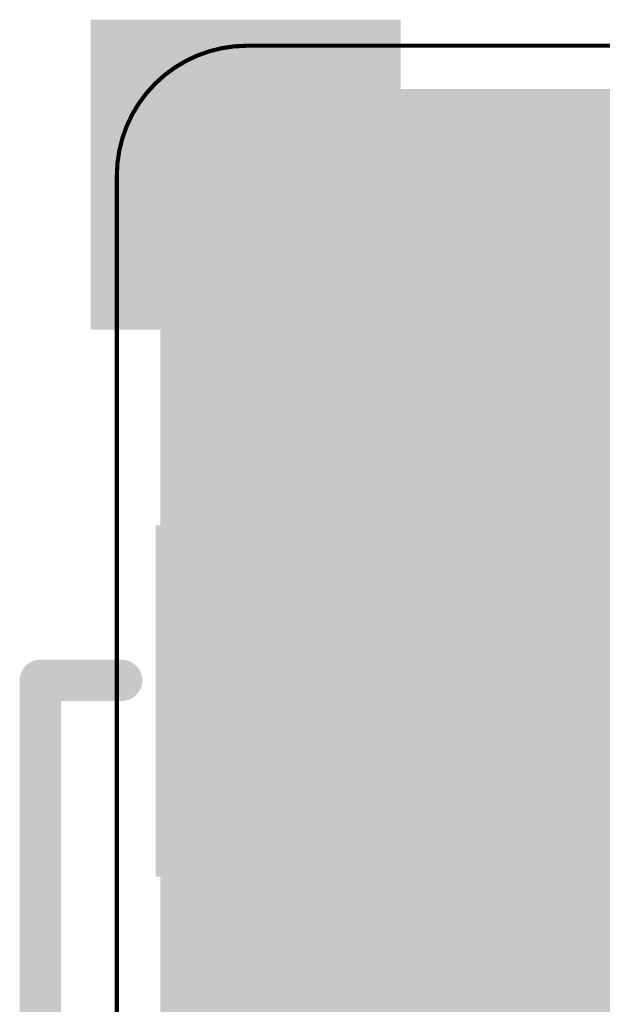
# Model space of a CAD drawing. Extents: x -10.6 to 10.2, y -11.9 to 11.9.
# Tile 6 of 13: x -10.6 to -7, y 4.1 to 10.2. Entities that reach past the tile are written whole.
import ezdxf

# ---------------------------------------------------------------- set-up
doc = ezdxf.new("R2010")
doc.units = 0
for name, color, linetype in [('1', 22, 'CONTINUOUS'), ('16', 175, 'CONTINUOUS'), ('20', 7, 'CONTINUOUS'), ('21', 253, 'CONTINUOUS'), ('41', 22, 'CONTINUOUS')]:
    doc.layers.add(name, color=color, linetype=linetype)

# ---------------------------------------------------------------- blocks, each defined once
blk = doc.blocks.new('RECT')
blk.add_solid([(-0.5, -0.5), (0.5, -0.5), (-0.5, 0.5), (0.5, 0.5)])

msp = doc.modelspace()

# ---------------------------------------------------------------- linework, layer by layer
at = {"layer": '1', "const_width": 0.254}
for points in [[(-7.8994, 8.1077), (-7.8994, 9.6063)], [(-7.8994, 9.6063), (-2.0141, 9.6063)], [(-7.8994, 9.398), (-1.3537, 9.398)], [(-7.8994, 9.144), (-1.2385, 9.144)], [(-7.8994, 8.89), (-0.9845, 8.89)], [(-7.8994, 8.636), (-0.5771, 8.636)], [(-7.8994, 8.382), (7.8994, 8.382)], [(-8.1077, 7.8994), (-7.8994, 8.1077)], [(-7.8994, 8.128), (7.8994, 8.128)], [(-9.6063, 7.4089), (-9.6063, 7.8994)], [(-9.6063, 7.8994), (-8.1077, 7.8994)], [(-9.6063, 7.874), (9.6063, 7.874)], [(-9.6063, 7.62), (9.6063, 7.62)], [(-7.4305, 7.4089), (-9.6063, 7.4089)], [(-7.2222, 7.2006), (-7.4305, 7.4089)], [(-7.3876, 7.366), (9.6063, 7.366)], [(-7.2222, 4.747), (-7.2222, 7.2006)], [(-7.2222, 7.112), (9.6063, 7.112)], [(-7.2222, 6.858), (1.831, 6.858)], [(-7.2222, 6.604), (1.5761, 6.604)], [(-7.2222, 6.35), (1.5367, 6.35)], [(-7.2222, 6.096), (2.2669, 6.096)], [(-7.2222, 5.842), (1.5367, 5.842)], [(-7.2222, 5.588), (0.4822, 5.588)], [(-7.2222, 5.334), (0.2686, 5.334)], [(-7.2222, 5.08), (0.1888, 5.08)], [(-7.2222, 4.826), (0.2023, 4.826)], [(-7.4305, 4.5387), (-7.2222, 4.747)], [(-9.6063, 2.7937), (-9.6063, 4.5387)], [(-9.6063, 4.5387), (-7.4305, 4.5387)], [(-7.3972, 4.572), (0.3222, 4.572)], [(-9.6063, 4.318), (0.688, 4.318)], [(-9.6063, 4.064), (1.0457, 4.064)]]:
    msp.add_lwpolyline(points, dxfattribs=at)
at = {"layer": '1', "const_width": 0.127}
for points in [[(-7.8359, 9.6063, 1), (-7.9629, 9.6063)], [(-7.8994, 9.6698, 1), (-7.8994, 9.5428)], [(-7.8994, 9.4615, 1), (-7.8994, 9.3345)], [(-7.8994, 9.2075, 1), (-7.8994, 9.0805)], [(-7.8994, 8.9535, 1), (-7.8994, 8.8265)], [(-7.8994, 8.6995, 1), (-7.8994, 8.5725)], [(-7.8994, 8.4455, 1), (-7.8994, 8.3185)], [(-7.8994, 8.1915, 1), (-7.8994, 8.0645)], [(-7.8545, 8.0628, 1), (-7.9443, 8.1526)], [(-7.9629, 8.1077, 1), (-7.8359, 8.1077)], [(-9.5428, 7.8994, 1), (-9.6698, 7.8994)], [(-9.6063, 7.9629, 1), (-9.6063, 7.8359)], [(-9.6063, 7.9375, 1), (-9.6063, 7.8105)], [(-8.1526, 7.9443, 1), (-8.0628, 7.8545)], [(-8.1077, 7.8359, 1), (-8.1077, 7.9629)], [(-9.6063, 7.6835, 1), (-9.6063, 7.5565)], [(-9.6063, 7.4724, 1), (-9.6063, 7.3454)], [(-7.3856, 7.4538, 1), (-7.4754, 7.364)], [(-7.4305, 7.3454, 1), (-7.4305, 7.4724)], [(-9.6698, 7.4089, 1), (-9.5428, 7.4089)], [(-7.3876, 7.4295, 1), (-7.3876, 7.3025)], [(-7.1587, 7.2006, 1), (-7.2857, 7.2006)], [(-7.2671, 7.1557, 1), (-7.1773, 7.2455)], [(-7.2222, 7.1755, 1), (-7.2222, 7.0485)], [(-7.2222, 6.9215, 1), (-7.2222, 6.7945)], [(-7.2222, 6.6675, 1), (-7.2222, 6.5405)], [(-7.2222, 6.4135, 1), (-7.2222, 6.2865)], [(-7.2222, 6.1595, 1), (-7.2222, 6.0325)], [(-7.2222, 5.9055, 1), (-7.2222, 5.7785)], [(-7.2222, 5.6515, 1), (-7.2222, 5.5245)], [(-7.2222, 5.3975, 1), (-7.2222, 5.2705)], [(-7.2222, 5.1435, 1), (-7.2222, 5.0165)], [(-7.2222, 4.8895, 1), (-7.2222, 4.7625)], [(-7.1773, 4.7021, 1), (-7.2671, 4.7919)], [(-7.2857, 4.747, 1), (-7.1587, 4.747)], [(-9.5428, 4.5387, 1), (-9.6698, 4.5387)], [(-9.6063, 4.6022, 1), (-9.6063, 4.4752)], [(-7.3972, 4.6355, 1), (-7.3972, 4.5085)], [(-7.4305, 4.4752, 1), (-7.4305, 4.6022)], [(-7.4754, 4.5836, 1), (-7.3856, 4.4938)], [(-9.6063, 4.3815, 1), (-9.6063, 4.2545)], [(-9.6063, 4.1275, 1), (-9.6063, 4.0005)]]:
    msp.add_lwpolyline(points, format="xyb", dxfattribs=at)
at = {"layer": '16', "const_width": 0.254}
for points in [[(-9.4257, 9.5378), (-9.2793, 9.5985)], [(-9.2793, 9.5985), (-9.2, 9.6063)], [(-9.2, 9.6063), (-2.0141, 9.6063)], [(-9.5378, 9.4257), (-9.4257, 9.5378)], [(-9.5985, 9.2793), (-9.5378, 9.4257)], [(-9.5493, 9.398), (-1.3537, 9.398)], [(-9.6063, 9.2), (-9.5985, 9.2793)], [(-9.6063, 2.7937), (-9.6063, 9.2)], [(-9.6063, 9.144), (-1.2385, 9.144)], [(-9.6063, 8.89), (-0.9845, 8.89)], [(-9.6063, 8.636), (-0.5771, 8.636)], [(-9.6063, 8.382), (9.6063, 8.382)], [(-9.6063, 8.128), (9.6063, 8.128)], [(-9.6063, 7.874), (9.6063, 7.874)], [(-9.6063, 7.62), (9.6063, 7.62)], [(-9.6063, 7.366), (9.6063, 7.366)], [(-9.6063, 7.112), (9.6063, 7.112)], [(-9.6063, 6.858), (9.6063, 6.858)], [(-9.6063, 6.604), (9.6063, 6.604)], [(-9.6063, 6.35), (9.6063, 6.35)], [(-9.6063, 6.096), (3.314, 6.096)], [(-9.6063, 5.842), (3.06, 5.842)], [(-9.6063, 5.588), (0.6602, 5.588)], [(-9.6063, 5.334), (-4.1485, 5.334)], [(-9.6063, 5.08), (-4.4025, 5.08)], [(-9.6063, 4.826), (-4.6565, 4.826)], [(-9.6063, 4.572), (-4.9105, 4.572)], [(-9.6063, 4.318), (-5.1645, 4.318)], [(-9.6063, 4.064), (-5.4185, 4.064)]]:
    msp.add_lwpolyline(points, dxfattribs=at)
at = {"layer": '16', "const_width": 0.127}
for points in [[(-9.2855, 9.6617, 1), (-9.273, 9.5353)], [(-9.255, 9.5398, 1), (-9.3036, 9.6572)], [(-9.2, 9.6698, 1), (-9.2, 9.5428)], [(-9.1938, 9.5431, 1), (-9.2062, 9.6695)], [(-9.45, 9.5965, 1), (-9.4014, 9.4792)], [(-9.3808, 9.4929, 1), (-9.4706, 9.5827)], [(-9.5493, 9.4615, 1), (-9.5493, 9.3345)], [(-9.5827, 9.4706, 1), (-9.4929, 9.3808)], [(-9.4792, 9.4014, 1), (-9.5965, 9.45)], [(-9.5353, 9.273, 1), (-9.6617, 9.2855)], [(-9.5428, 9.2, 1), (-9.6698, 9.2)], [(-9.6572, 9.3036, 1), (-9.5398, 9.255)], [(-9.6063, 9.2075, 1), (-9.6063, 9.0805)], [(-9.6695, 9.2062, 1), (-9.5431, 9.1938)], [(-9.6063, 8.9535, 1), (-9.6063, 8.8265)], [(-9.6063, 8.6995, 1), (-9.6063, 8.5725)], [(-9.6063, 8.4455, 1), (-9.6063, 8.3185)], [(-9.6063, 8.1915, 1), (-9.6063, 8.0645)], [(-9.6063, 7.9375, 1), (-9.6063, 7.8105)], [(-9.6063, 7.6835, 1), (-9.6063, 7.5565)], [(-9.6063, 7.4295, 1), (-9.6063, 7.3025)], [(-9.6063, 7.1755, 1), (-9.6063, 7.0485)], [(-9.6063, 6.9215, 1), (-9.6063, 6.7945)], [(-9.6063, 6.6675, 1), (-9.6063, 6.5405)], [(-9.6063, 6.4135, 1), (-9.6063, 6.2865)], [(-9.6063, 6.1595, 1), (-9.6063, 6.0325)], [(-9.6063, 5.9055, 1), (-9.6063, 5.7785)], [(-9.6063, 5.6515, 1), (-9.6063, 5.5245)], [(-9.6063, 5.3975, 1), (-9.6063, 5.2705)], [(-9.6063, 5.1435, 1), (-9.6063, 5.0165)], [(-9.6063, 4.8895, 1), (-9.6063, 4.7625)], [(-9.6063, 4.6355, 1), (-9.6063, 4.5085)], [(-9.6063, 4.3815, 1), (-9.6063, 4.2545)], [(-9.6063, 4.1275, 1), (-9.6063, 4.0005)]]:
    msp.add_lwpolyline(points, format="xyb", dxfattribs=at)
at = {"layer": '20'}
for points, const_width in [([(-9.2, 10, 0.4142), (-10, 9.2)], 0.0254), ([(-9.2, 10, 0.4142), (-10, 9.2)], 0.0254), ([(-9.2, 10.0063, 1), (-9.2, 9.9937)], 0.0127), ([(-9.2, 9.9937, 1), (-9.2, 10.0063)], 0.0127), ([(-9.2, 9.9937, 1), (-9.2, 10.0063)], 0.0127), ([(-9.9937, 9.2, 1), (-10.0063, 9.2)], 0.0127), ([(-10.0063, 9.2, 1), (-9.9937, 9.2)], 0.0127), ([(-10.0063, 9.2, 1), (-9.9937, 9.2)], 0.0127)]:
    msp.add_lwpolyline(points, format="xyb", dxfattribs=dict(at, const_width=const_width))
at = {"layer": '20', "const_width": 0.0254}
for points in [[(-9.2, 10), (-2.2, 10)], [(-10, 2.7), (-10, 9.2)]]:
    msp.add_lwpolyline(points, dxfattribs=at)
at = {"layer": '21'}
for points, const_width in [([(-8.8525, 9.2468), (-8.0899, 9.2468)], 0.127), ([(-8.4712, 8.1028), (-8.4712, 9.2468)], 0.127), ([(-7.6831, 8.1028), (-7.6831, 9.2468)], 0.127), ([(-7.6831, 9.2468), (-7.1112, 9.2468)], 0.127), ([(-7.1112, 9.2468), (-6.9205, 9.0561)], 0.127), ([(-6.9205, 8.6748), (-7.1112, 8.4841)], 0.127), ([(-7.1112, 8.4841), (-7.6831, 8.4841)], 0.127), ([(-10.47, 3.4), (-10.47, 6.1)], 0.254), ([(-10.47, 6.1), (-9.97, 6.1)], 0.254), ([(-2.77, 6.1), (-7.37, 6.1)], 0.254)]:
    msp.add_lwpolyline(points, dxfattribs=dict(at, const_width=const_width))
for points, const_width in [([(-8.8525, 9.2785, 1), (-8.8525, 9.215)], 0.0635), ([(-8.4395, 9.2468, 1), (-8.503, 9.2468)], 0.0635), ([(-8.0899, 9.215, 1), (-8.0899, 9.2785)], 0.0635), ([(-7.6514, 9.2468, 1), (-7.7149, 9.2468)], 0.0635), ([(-7.6831, 9.2785, 1), (-7.6831, 9.215)], 0.0635), ([(-7.0887, 9.2692, 1), (-7.1336, 9.2243)], 0.0635), ([(-7.1112, 9.215, 1), (-7.1112, 9.2785)], 0.0635), ([(-7.6831, 8.5159, 1), (-7.6831, 8.4524)], 0.0635), ([(-7.1336, 8.5066, 1), (-7.0887, 8.4617)], 0.0635), ([(-7.1112, 8.4524, 1), (-7.1112, 8.5159)], 0.0635), ([(-8.503, 8.1028, 1), (-8.4395, 8.1028)], 0.0635), ([(-7.7149, 8.1028, 1), (-7.6514, 8.1028)], 0.0635), ([(-10.4065, 6.1, 1), (-10.5335, 6.1)], 0.127), ([(-10.47, 6.1635, 1), (-10.47, 6.0365)], 0.127), ([(-9.97, 6.0365, 1), (-9.97, 6.1635)], 0.127), ([(-7.37, 6.1635, 1), (-7.37, 6.0365)], 0.127)]:
    msp.add_lwpolyline(points, format="xyb", dxfattribs=dict(at, const_width=const_width))

# ---------------------------------------------------------------- block references
at = {"layer": '1', "xscale": 2.1844, "yscale": 2.159, "rotation": 180}
msp.add_blockref('RECT', (-8.67, 5.9738), dxfattribs=at)
at = {"layer": '41', "xscale": 1.905, "yscale": 1.905}
msp.add_blockref('RECT', (-9.2075, 9.2075), dxfattribs=at)

doc.saveas('drawing.dxf')
